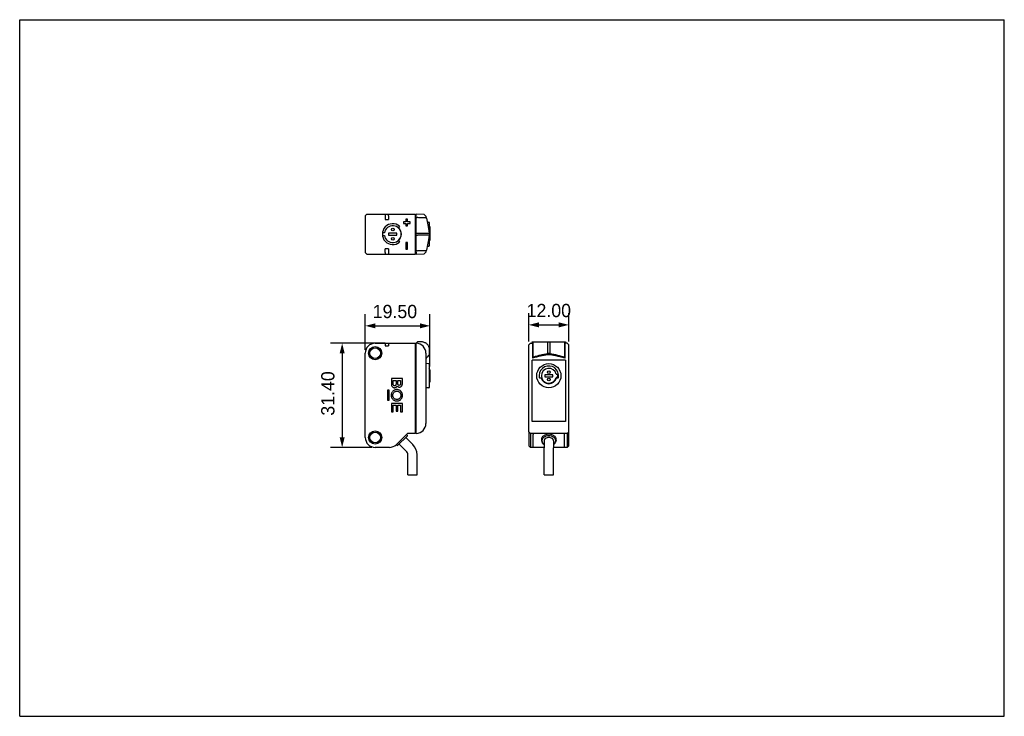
# Model space of a CAD drawing. Header units: millimetres. Extents: x 0 to 297, y 0 to 210.
import ezdxf

# ---------------------------------------------------------------- set-up
doc = ezdxf.new("R2010")
doc.units = ezdxf.units.MM
doc.header["$LTSCALE"] = 16.335
doc.header["$PDMODE"] = 3
doc.header["$PDSIZE"] = 0.3125
doc.layers.get('0').update_dxf_attribs({"linetype": 'CONTINUOUS'})
doc.layers.get('Defpoints').update_dxf_attribs({"linetype": 'CONTINUOUS'})
doc.layers.add('02___PRT_ALL_AXES', color=7, linetype='CONTINUOUS')
doc.layers.add('06___PRT_ALL_SURFS', color=7, linetype='CONTINUOUS')
doc.styles.get("Standard").update_dxf_attribs({"font": 'fzltxhjw.ttf'})
doc.dimstyles.new('DIMSTYLE_1', dxfattribs={"dimtxt": 4, "dimasz": 3, "dimexe": 3.5, "dimexo": 1, "dimgap": 1, "dimtad": 1, "dimzin": 0, "dimdsep": 46, "dimtxsty": 'Standard', "dimblk": '_FILLED', "dimblk1": '_FILLED', "dimblk2": '_FILLED', "dimcen": 0.09, "dimazin": 0, "dimtp": 0.01, "dimtm": 0.01, "dimtfac": 1, "dimtofl": 0, "dimtmove": 0, "dimatfit": 3, "dimldrblk": '_FILLED', "dimfxl": 1, "dimtolj": 1, "dimtzin": 0, "dimarcsym": 0})

# ---------------------------------------------------------------- blocks, each defined once
blk = doc.blocks.new('_FILLED')
at = {"color": 0, "linetype": 'ByBlock'}
blk.add_solid([(0, 0), (-1, 0.25), (-1, -0.25)], dxfattribs=at)
blk = doc.blocks.new('*D15')
at = {"color": 0, "linetype": 'Continuous', "lineweight": -2, "transparency": 16777216}
for p, q in [((104.24, 110.46), (104.24, 121.21)), ((123.74, 105.41), (123.74, 121.21)), ((107.24, 117.71), (120.74, 117.71))]:
    blk.add_line(p, q, dxfattribs=at)
at = {"layer": 'Defpoints', "color": 0, "linetype": 'Continuous', "transparency": 16777216}
for p in [(123.74, 117.71), (104.24, 109.46), (123.74, 104.41)]:
    blk.add_point(p, dxfattribs=at)
at = {"color": 0, "linetype": 'Continuous', "lineweight": -2, "transparency": 16777216, "xscale": 3, "yscale": 3, "zscale": 3, "rotation": 180}
blk.add_blockref('_FILLED', (104.24, 117.71), dxfattribs=at)
at = {"color": 0, "linetype": 'Continuous', "lineweight": -2, "transparency": 16777216, "xscale": 3, "yscale": 3, "zscale": 3}
blk.add_blockref('_FILLED', (123.74, 117.71), dxfattribs=at)
at = {"color": 0, "linetype": 'Continuous', "transparency": 16777216, "insert": (113.19, 124.04), "char_height": 4, "width": 14.0645, "attachment_point": 2, "line_spacing_factor": 0.9}
blk.add_mtext('\\A1;19.50', dxfattribs=at)
blk = doc.blocks.new('*D16')
at = {"color": 0, "linetype": 'Continuous', "lineweight": -2, "transparency": 16777216}
for p, q in [((110.28, 112.46), (93.77, 112.46)), ((97.27, 109.46), (97.27, 84.06)), ((106.24, 81.06), (93.77, 81.06))]:
    blk.add_line(p, q, dxfattribs=at)
at = {"layer": 'Defpoints', "color": 0, "linetype": 'Continuous', "transparency": 16777216}
for p in [(111.28, 112.46), (97.27, 81.06), (107.24, 81.06)]:
    blk.add_point(p, dxfattribs=at)
at = {"color": 0, "linetype": 'Continuous', "lineweight": -2, "transparency": 16777216, "xscale": 3, "yscale": 3, "zscale": 3}
for p, rotation in [((97.27, 112.46), 90), ((97.27, 81.06), 270)]:
    blk.add_blockref('_FILLED', p, dxfattribs=dict(at, rotation=rotation))
at = {"color": 0, "linetype": 'Continuous', "transparency": 16777216, "insert": (90.94, 97.32), "char_height": 4, "width": 14.0358, "attachment_point": 2, "rotation": 90, "line_spacing_factor": 0.9}
blk.add_mtext('\\A1;31.40', dxfattribs=at)
blk = doc.blocks.new('*D17')
at = {"color": 0, "linetype": 'Continuous', "lineweight": -2, "transparency": 16777216}
for p, q in [((153.61, 112.94), (153.61, 121.5)), ((165.61, 112.94), (165.61, 121.5)), ((156.61, 118), (162.61, 118))]:
    blk.add_line(p, q, dxfattribs=at)
at = {"layer": 'Defpoints', "color": 0, "linetype": 'Continuous', "transparency": 16777216}
for p in [(165.61, 118), (153.61, 111.94), (165.61, 111.94)]:
    blk.add_point(p, dxfattribs=at)
at = {"color": 0, "linetype": 'Continuous', "lineweight": -2, "transparency": 16777216, "xscale": 3, "yscale": 3, "zscale": 3, "rotation": 180}
blk.add_blockref('_FILLED', (153.61, 118), dxfattribs=at)
at = {"color": 0, "linetype": 'Continuous', "lineweight": -2, "transparency": 16777216, "xscale": 3, "yscale": 3, "zscale": 3}
blk.add_blockref('_FILLED', (165.61, 118), dxfattribs=at)
at = {"color": 0, "linetype": 'Continuous', "transparency": 16777216, "insert": (159.61, 124.33), "char_height": 4, "width": 14.0072, "attachment_point": 2, "line_spacing_factor": 0.9}
blk.add_mtext('\\A1;12.00', dxfattribs=at)

msp = doc.modelspace()

# ---------------------------------------------------------------- linework, layer by layer
at = {"color": 7, "linetype": 'Continuous'}
for p, q in [((0, 0), (0, 210)), ((0, 210), (297, 210)), ((297, 0), (297, 210)), ((104.738, 151.349), (104.238, 150.849)), ((104.238, 150.849), (104.238, 139.849)), ((104.738, 151.349), (119.438, 151.349)), ((110.222, 151.349), (110.196, 150.849)), ((110.196, 150.849), (110.196, 149.807)), ((110.196, 149.807), (111.28, 149.807)), ((111.28, 150.831), (111.253, 151.349)), ((111.28, 150.831), (111.28, 149.807)), ((116.488, 149.099), (115.738, 149.099)), ((115.738, 149.099), (115.738, 148.599)), ((115.738, 148.599), (116.488, 148.599)), ((116.988, 149.849), (116.488, 149.849)), ((116.488, 149.849), (116.488, 149.099)), ((116.488, 148.599), (116.488, 147.849)), ((116.988, 149.099), (116.988, 149.849)), ((117.738, 149.099), (116.988, 149.099)), ((116.988, 148.599), (117.738, 148.599)), ((116.988, 147.849), (116.988, 148.599)), ((117.738, 148.599), (117.738, 149.099)), ((119.438, 139.349), (119.438, 151.349)), ((119.438, 150.479), (119.638, 150.479)), ((122.038, 151.258), (119.638, 151.342)), ((119.638, 150.824), (119.638, 151.342)), ((119.643, 150.824), (119.638, 150.824)), ((119.64, 150.338), (119.638, 150.824)), ((119.638, 140.36), (119.638, 150.338)), ((119.64, 150.338), (119.643, 150.824)), ((119.643, 150.824), (119.643, 151.342)), ((119.776, 150.333), (119.905, 150.331)), ((122.538, 150.741), (122.038, 151.258)), ((122.643, 150.237), (122.493, 150.242)), ((122.538, 150.741), (122.538, 150.24)), ((122.538, 150.241), (122.56, 150.24)), ((122.56, 150.24), (122.612, 150.238)), ((122.612, 150.238), (122.675, 150.236)), ((122.643, 150.237), (122.672, 150.236)), ((122.675, 150.236), (122.672, 150.236)), ((122.675, 150.236), (122.675, 150.236)), ((123.001, 148.988), (123.44, 148.981)), ((123.538, 148.881), (123.538, 146.303)), ((110.029, 145.749), (109.464, 145.749)), ((111.288, 145.649), (111.288, 145.049)), ((113.788, 145.649), (111.288, 145.649)), ((113.788, 145.049), (113.788, 145.649)), ((114.565, 147.76), (114.285, 147.275)), ((114.565, 147.76), (114.285, 147.275)), ((116.488, 147.849), (116.988, 147.849)), ((119.638, 145.689), (119.955, 145.689)), ((119.955, 145.689), (120.941, 145.689)), ((120.941, 145.689), (123.662, 145.689)), ((123.662, 145.689), (123.388, 147.05)), ((123.538, 148.035), (123.544, 148.035)), ((123.538, 147.991), (123.544, 147.991)), ((123.738, 147.599), (123.544, 148.035)), ((123.544, 147.991), (123.544, 148.035)), ((123.662, 145.689), (123.662, 145.009)), ((123.738, 147.599), (123.738, 143.599)), ((109.464, 144.949), (110.029, 144.949)), ((111.288, 145.049), (113.788, 145.049)), ((114.285, 143.423), (114.565, 142.938)), ((114.285, 143.423), (114.565, 142.938)), ((116.988, 142.849), (116.488, 142.849)), ((116.488, 142.849), (116.488, 140.849)), ((116.988, 140.849), (116.988, 142.849)), ((119.638, 145.009), (119.955, 145.009)), ((120.941, 145.009), (119.955, 145.009)), ((123.662, 145.009), (120.941, 145.009)), ((123.076, 142.085), (123.388, 143.648)), ((123.388, 143.648), (123.662, 145.009)), ((123.538, 144.395), (123.538, 141.817)), ((123.538, 143.113), (123.544, 143.113)), ((123.738, 143.599), (123.544, 143.113)), ((104.238, 139.849), (104.738, 139.349)), ((111.28, 140.891), (110.196, 140.891)), ((110.196, 139.849), (110.196, 140.891)), ((110.196, 139.849), (110.222, 139.349)), ((111.28, 139.866), (111.253, 139.349)), ((111.28, 140.891), (111.28, 139.866)), ((116.488, 140.849), (116.988, 140.849)), ((119.438, 140.219), (119.638, 140.219)), ((119.638, 139.873), (119.641, 140.36)), ((119.638, 139.873), (119.643, 139.874)), ((119.638, 139.873), (119.638, 139.356)), ((119.643, 139.874), (119.641, 140.36)), ((119.643, 139.874), (119.643, 139.356)), ((119.776, 140.364), (119.757, 140.364)), ((119.776, 140.364), (119.757, 140.364)), ((119.905, 140.367), (119.776, 140.364)), ((122.538, 139.957), (122.038, 139.44)), ((122.538, 140.458), (122.538, 139.957)), ((122.675, 140.462), (122.567, 140.459)), ((122.635, 140.461), (122.612, 140.46)), ((122.651, 140.461), (122.635, 140.461)), ((122.661, 140.462), (122.672, 140.462)), ((122.666, 140.462), (122.676, 140.462)), ((122.675, 140.462), (122.675, 140.462)), ((122.687, 140.463), (122.686, 140.463)), ((122.695, 140.465), (122.706, 140.468)), ((122.77, 140.543), (122.771, 140.543)), ((122.771, 140.543), (123.076, 142.085)), ((123.002, 141.71), (123.44, 141.717)), ((104.738, 139.349), (119.438, 139.349)), ((119.638, 139.356), (122.038, 139.44)), ((120.023, 112.934), (119.957, 112.937)), ((120.313, 112.921), (120.023, 112.934)), ((120.381, 112.918), (120.313, 112.921)), ((120.941, 112.898), (120.381, 112.918)), ((159.269, 110.081), (159.27, 112.899)), ((159.27, 112.933), (159.949, 112.933)), ((159.27, 112.898), (159.27, 112.933)), ((159.949, 112.933), (159.949, 112.898)), ((159.949, 112.899), (159.949, 110.081)), ((107.238, 112.462), (119.438, 112.462)), ((110.196, 112.462), (110.238, 111.662)), ((110.238, 111.662), (111.238, 111.662)), ((111.28, 112.462), (111.238, 111.662)), ((119.438, 85.262), (119.438, 112.462)), ((119.438, 111.592), (119.638, 111.592)), ((119.638, 112.455), (119.643, 112.455)), ((119.638, 85.269), (119.638, 112.455)), ((123.662, 109.371), (123.662, 110.081)), ((154.109, 112.462), (153.609, 111.962)), ((153.609, 85.762), (153.609, 111.962)), ((154.109, 112.462), (154.62, 112.462)), ((159.269, 109.371), (159.27, 110.081)), ((159.949, 110.081), (159.95, 109.371)), ((165.109, 112.462), (164.599, 112.462)), ((165.609, 111.962), (165.109, 112.462)), ((165.609, 85.758), (165.609, 111.962)), ((104.238, 84.062), (104.238, 109.462)), ((122.538, 109.457), (122.538, 88.268)), ((123.657, 109.376), (123.662, 109.381)), ((123.657, 109.376), (123.662, 109.381)), ((154.609, 88.864), (154.609, 107.362)), ((164.609, 107.362), (154.609, 107.362)), ((154.719, 109.457), (154.718, 107.957)), ((159.95, 109.371), (159.269, 109.371)), ((159.899, 109.009), (159.32, 109.009)), ((164.501, 108.038), (164.5, 109.457)), ((164.609, 107.362), (164.609, 88.864)), ((123.44, 106.294), (122.538, 106.31)), ((123.538, 106.194), (123.538, 99.131)), ((123.538, 104.898), (123.544, 104.898)), ((123.738, 104.412), (123.544, 104.898)), ((123.738, 104.412), (123.738, 100.912)), ((115.433, 101.795), (112.112, 101.795)), ((112.112, 101.795), (112.112, 100.266)), ((112.639, 101.244), (113.524, 101.244)), ((112.639, 100.299), (112.639, 101.244)), ((113.524, 101.244), (113.524, 100.332)), ((114.049, 101.244), (114.909, 101.244)), ((114.049, 100.45), (114.049, 101.244)), ((114.909, 101.244), (114.909, 100.364)), ((115.433, 100.346), (115.433, 101.795)), ((156.662, 102.775), (156.699, 102.18)), ((156.897, 102.012), (157.299, 102.012)), ((158.359, 102.962), (158.359, 102.362)), ((160.859, 102.962), (158.359, 102.962)), ((158.359, 102.362), (160.859, 102.362)), ((160.859, 102.362), (160.859, 102.962)), ((161.803, 103.162), (162.263, 103.162)), ((162.263, 102.162), (161.803, 102.162)), ((161.92, 102.012), (162.322, 102.012)), ((111.464, 98.277), (110.987, 98.277)), ((110.987, 98.277), (110.987, 95.258)), ((111.464, 95.258), (111.464, 98.277)), ((123.44, 99.031), (122.538, 99.015)), ((123.538, 100.426), (123.544, 100.426)), ((123.738, 100.912), (123.544, 100.426)), ((110.987, 95.258), (111.464, 95.258)), ((115.433, 94.313), (112.112, 94.313)), ((112.112, 94.313), (112.112, 91.737)), ((112.637, 93.757), (113.524, 93.757)), ((112.637, 91.737), (112.637, 93.757)), ((113.524, 93.757), (113.524, 91.941)), ((114.048, 93.757), (114.908, 93.757)), ((114.048, 91.941), (114.048, 93.757)), ((114.908, 93.757), (114.908, 91.817)), ((115.434, 91.817), (115.433, 94.313)), ((112.112, 91.737), (112.637, 91.737)), ((113.524, 91.941), (114.048, 91.941)), ((114.908, 91.817), (115.434, 91.817)), ((119.438, 86.132), (119.638, 86.132)), ((164.609, 88.864), (154.609, 88.864)), ((116.706, 84.996), (116.94, 84.662)), ((119.438, 85.262), (116.954, 85.263)), ((119.643, 85.787), (119.638, 85.787)), ((119.643, 85.269), (119.638, 85.269)), ((119.643, 85.269), (119.643, 85.787)), ((154.14, 85.262), (154.11, 85.263)), ((165.11, 85.262), (154.14, 85.262)), ((154.841, 81.062), (154.908, 84.951)), ((154.909, 84.959), (154.908, 84.951)), ((164.381, 81.062), (164.313, 84.951)), ((165.602, 85.787), (165.609, 85.795)), ((165.603, 85.787), (165.602, 85.787)), ((111.51, 81.062), (107.238, 81.062)), ((113.868, 81.59), (113.519, 81.834)), ((116.594, 79.956), (115.887, 80.663)), ((118.574, 81.936), (117.866, 82.643)), ((158.206, 81.062), (154.841, 81.062)), ((154.845, 81.295), (154.849, 81.573)), ((158.211, 72.825), (158.211, 80.946)), ((164.381, 81.062), (161.006, 81.062)), ((161.011, 72.825), (161.011, 80.946)), ((117.062, 72.825), (117.062, 78.825)), ((119.862, 72.825), (119.862, 78.825)), ((117.062, 72.825), (119.862, 72.825)), ((158.211, 72.825), (161.011, 72.825)), ((0, 0), (297, 0))]:
    msp.add_line(p, q, dxfattribs=at)
for points in [[(122.675, 150.236), (122.675, 150.236), (122.675, 150.236), (122.676, 150.236), (122.676, 150.236), (122.675, 150.236), (122.672, 150.236)], [(122.771, 150.155), (122.768, 150.167), (122.752, 150.197), (122.73, 150.218), (122.709, 150.229), (122.696, 150.233), (122.691, 150.234), (122.688, 150.234), (122.687, 150.235), (122.686, 150.235)], [(123.388, 147.05), (123.076, 148.613), (122.771, 150.155)], [(122.675, 140.462), (122.676, 140.462), (122.676, 140.462), (122.675, 140.462), (122.675, 140.462)], [(122.687, 140.463), (122.688, 140.463), (122.69, 140.464), (122.695, 140.465)], [(122.706, 140.468), (122.726, 140.478), (122.749, 140.498), (122.767, 140.528), (122.771, 140.543)], [(119.955, 112.936), (119.701, 112.554), (119.638, 112.455)]]:
    msp.add_lwpolyline(points, dxfattribs=at)
for centre, radius in [((107.238, 109.462), 2), ((159.609, 102.662), 3.65), ((107.238, 84.062), 2)]:
    msp.add_circle(centre, radius, dxfattribs=at)
for centre, radius, start, end in [((122.672, 150.136), 0.1, 64.06887, 88.22566), ((123.438, 148.881), 0.1, 0, 89), ((112.538, 145.349), 3.15, 49.94443, 310.05557), ((112.538, 145.349), 3.15, 49.94443, 310.05557), ((112.538, 145.349), 3.1, 172.58633, 187.41367), ((112.538, 145.349), 2.541, 189.05632, 170.94368), ((112.538, 145.349), 2.6, 312.21253, 47.78747), ((112.538, 145.349), 2.6, 312.21253, 47.78747), ((119.918, 134.146), 6.22, 91.48485, 92.56275), ((121.472, 172.351), 31.912, 271.91492, 272.04843), ((122.672, 140.562), 0.1, 271.77913, 278.24679), ((123.438, 141.817), 0.1, 271, 0), ((107.238, 109.462), 3, 90, 180), ((119.538, 109.457), 3, 0, 88), ((126.717, 105.625), 4.665, 133.49919, 153.62581), ((123.162, 109.371), 0.5, 313.49919, 359.99972), ((213.913, 111.746), 59.212, 183.36739, 183.63885), ((92.811, 112.51), 71.73, 356.38488, 356.60898), ((123.438, 106.194), 0.1, 0, 89), ((159.609, 102.662), 2.95, 350.58197, 177.80808), ((159.609, 102.662), 2.25, 12.83959, 347.16041), ((156.897, 102.212), 0.2, 189.41803, 270), ((159.609, 102.662), 2.4, 195.71386, 344.28614), ((159.609, 102.662), 2.7, 349.32807, 10.67193), ((162.322, 102.212), 0.2, 270, 350.58197), ((123.438, 99.131), 0.1, 271, 0), ((119.538, 88.268), 3, 272, 0), ((107.238, 84.062), 3, 180, 270), ((115.462, 78.825), 4.4, 0, 45), ((115.462, 78.825), 1.6, 0, 45)]:
    msp.add_arc(centre, radius, start, end, dxfattribs=at)
for centre, ratio, start_param, end_param in [((155.409, 84.947), 0.706676, 8.3229261, 9.3898906), ((163.813, 84.947), 0.7070529, 6.2955263, 7.3844033)]:
    msp.add_ellipse(centre, major_axis=(0.5, 0), ratio=ratio, start_param=start_param, end_param=end_param, dxfattribs=at)
for points in [[(119.64, 150.338), (119.685, 150.336), (119.731, 150.335), (119.776, 150.333)], [(154.628, 112.833), (154.626, 112.707), (154.624, 112.581), (154.62, 112.455)], [(164.599, 112.455), (164.595, 112.581), (164.593, 112.707), (164.591, 112.833)], [(113.858, 99.548), (113.906, 99.485), (114.016, 99.379), (114.215, 99.275), (114.449, 99.225), (114.708, 99.236), (114.938, 99.314), (115.152, 99.48), (115.296, 99.687), (115.403, 99.964), (115.433, 100.209), (115.433, 100.346)]]:
    msp.add_open_spline(points, degree=3, dxfattribs=at)
for points, knots in [([(122.493, 150.242), (122.193, 150.252), (121.766, 150.267), (121.2, 150.287), (120.787, 150.301), (120.351, 150.317), (120.055, 150.327), (119.905, 150.331)], [0, 0, 0, 0, 0.3482597, 0.4948006, 0.6565939, 0.826534, 1, 1, 1, 1]), ([(119.905, 140.367), (120.069, 140.371), (120.393, 140.383), (120.867, 140.399), (121.309, 140.415), (121.872, 140.434), (122.285, 140.449), (122.567, 140.459)], [0, 0, 0, 0, 0.1847452, 0.3649395, 0.5341465, 0.6829987, 1, 1, 1, 1]), ([(123.662, 110.081), (123.661, 110.176), (123.656, 110.407), (123.616, 110.769), (123.528, 111.165), (123.385, 111.544), (123.182, 111.895), (122.917, 112.202), (122.597, 112.453), (122.24, 112.643), (121.856, 112.776), (121.459, 112.858), (121.152, 112.889), (120.979, 112.897), (120.941, 112.899)], [0, 0, 0, 0, 0.0638412, 0.1548841, 0.2459269, 0.3369698, 0.4280127, 0.5190555, 0.6100984, 0.7011413, 0.7921842, 0.883227, 0.9742699, 1, 1, 1, 1]), ([(154.628, 112.833), (154.628, 112.845), (154.633, 112.869), (154.654, 112.901), (154.687, 112.924), (154.715, 112.93), (154.729, 112.93)], [0, 0, 0, 0, 0.2285367, 0.4683404, 0.7262995, 1, 1, 1, 1]), ([(154.729, 112.93), (155.479, 112.935), (156.992, 112.939), (158.506, 112.936), (159.27, 112.933)], [0, 0, 0, 0, 0.4954454, 1, 1, 1, 1]), ([(154.729, 112.93), (154.734, 112.916), (154.743, 112.875), (154.753, 112.791), (154.762, 112.662), (154.77, 112.482), (154.777, 112.251), (154.785, 111.857), (154.792, 111.294), (154.798, 110.571), (154.801, 109.812), (154.804, 109.041), (154.803, 108.526), (154.803, 108.268)], [0, 0, 0, 0, 0.0094112, 0.0269981, 0.0542695, 0.0927246, 0.1426992, 0.2030911, 0.3460152, 0.5044019, 0.6684599, 0.8341396, 1, 1, 1, 1]), ([(159.949, 112.933), (160.714, 112.936), (162.228, 112.939), (163.741, 112.935), (164.49, 112.93)], [0, 0, 0, 0, 0.5051665, 1, 1, 1, 1]), ([(164.416, 108.268), (164.416, 108.526), (164.415, 109.041), (164.418, 109.812), (164.421, 110.571), (164.427, 111.294), (164.434, 111.857), (164.442, 112.251), (164.449, 112.482), (164.457, 112.662), (164.466, 112.791), (164.476, 112.875), (164.485, 112.916), (164.49, 112.93)], [0, 0, 0, 0, 0.1658586, 0.3315364, 0.4955955, 0.6539923, 0.7969073, 0.8572931, 0.9072676, 0.945725, 0.9730002, 0.990588, 1, 1, 1, 1]), ([(164.49, 112.93), (164.504, 112.93), (164.532, 112.924), (164.565, 112.901), (164.586, 112.869), (164.591, 112.845), (164.591, 112.833)], [0, 0, 0, 0, 0.2737046, 0.53166, 0.7714614, 1, 1, 1, 1]), ([(154.62, 112.455), (154.623, 112.453), (154.626, 112.445), (154.631, 112.429), (154.636, 112.407), (154.641, 112.378), (154.645, 112.342), (154.652, 112.281), (154.66, 112.189), (154.668, 112.06), (154.676, 111.907), (154.684, 111.731), (154.691, 111.534), (154.698, 111.318), (154.705, 110.998), (154.713, 110.567), (154.718, 110.022), (154.719, 109.648), (154.719, 109.457)], [0, 0, 0, 0, 0.003267, 0.0086427, 0.0162206, 0.026021, 0.0380379, 0.0522488, 0.0871388, 0.1303936, 0.1816262, 0.2403711, 0.3060918, 0.3781868, 0.4559954, 0.6258503, 0.8094304, 1, 1, 1, 1]), ([(164.5, 109.457), (164.5, 109.648), (164.501, 110.022), (164.506, 110.567), (164.514, 110.998), (164.521, 111.318), (164.528, 111.534), (164.535, 111.731), (164.543, 111.907), (164.551, 112.06), (164.559, 112.189), (164.567, 112.281), (164.574, 112.342), (164.578, 112.378), (164.583, 112.407), (164.588, 112.429), (164.593, 112.445), (164.596, 112.453), (164.599, 112.455)], [0, 0, 0, 0, 0.1905244, 0.3740904, 0.5439749, 0.6218069, 0.6939277, 0.7596654, 0.8184235, 0.8696551, 0.9129072, 0.9477819, 0.9619884, 0.9739991, 0.9837916, 0.9913637, 0.9967354, 1, 1, 1, 1]), ([(159.32, 109.009), (158.561, 108.877), (157.05, 108.585), (155.556, 108.21), (154.718, 107.957)], [0, 0, 0, 0, 0.5002704, 1, 1, 1, 1]), ([(154.803, 108.268), (155.168, 108.388), (155.903, 108.61), (157.389, 108.997), (158.516, 109.237), (159.269, 109.381)], [0, 0, 0, 0, 0.2502193, 0.5002796, 1, 1, 1, 1]), ([(164.399, 107.988), (164.03, 108.099), (163.288, 108.304), (161.79, 108.659), (160.657, 108.877), (159.899, 109.009)], [0, 0, 0, 0, 0.2501655, 0.5002136, 1, 1, 1, 1]), ([(159.95, 109.381), (160.703, 109.237), (162.205, 108.917), (163.686, 108.509), (164.416, 108.268)], [0, 0, 0, 0, 0.499568, 1, 1, 1, 1]), ([(164.399, 107.988), (164.411, 107.988), (164.435, 107.991), (164.472, 108.002), (164.498, 108.023), (164.501, 108.038)], [0, 0, 0, 0, 0.3193067, 0.606569, 1, 1, 1, 1]), ([(115.487, 96.767), (115.487, 96.883), (115.464, 97.111), (115.33, 97.54), (115.076, 97.917), (114.736, 98.197), (114.442, 98.357), (114.117, 98.458), (113.773, 98.493), (113.429, 98.458), (113.104, 98.357), (112.81, 98.197), (112.554, 97.986), (112.343, 97.73), (112.183, 97.436), (112.082, 97.111), (112.059, 96.883), (112.059, 96.767)], [0, 0, 0, 0, 0.0645509, 0.1272334, 0.2495898, 0.310834, 0.3725001, 0.4351644, 0.4996879, 0.564222, 0.6268963, 0.6885709, 0.7498219, 0.8110741, 0.872753, 0.9354365, 1, 1, 1, 1]), ([(112.112, 100.266), (112.112, 100.097), (112.146, 99.786), (112.311, 99.438), (112.504, 99.245), (112.672, 99.141), (112.831, 99.09), (112.967, 99.069), (113.087, 99.063), (113.218, 99.072), (113.391, 99.111), (113.577, 99.2), (113.747, 99.358), (113.827, 99.484), (113.858, 99.548)], [0, 0, 0, 0, 0.1868695, 0.3438612, 0.4162604, 0.4878118, 0.5615102, 0.6001538, 0.6404205, 0.6948822, 0.7451285, 0.8366727, 0.9210323, 1, 1, 1, 1]), ([(113.088, 99.626), (113.023, 99.626), (112.89, 99.655), (112.738, 99.807), (112.653, 100.032), (112.639, 100.204), (112.639, 100.299)], [0, 0, 0, 0, 0.2154877, 0.4302704, 0.6845548, 1, 1, 1, 1]), ([(113.524, 100.332), (113.524, 100.228), (113.513, 100.045), (113.44, 99.806), (113.287, 99.65), (113.153, 99.626), (113.088, 99.626)], [0, 0, 0, 0, 0.3342515, 0.5860247, 0.7888977, 1, 1, 1, 1]), ([(114.498, 99.768), (114.421, 99.768), (114.27, 99.789), (114.111, 99.957), (114.055, 100.188), (114.049, 100.357), (114.049, 100.45)], [0, 0, 0, 0, 0.2497333, 0.4585816, 0.7001496, 1, 1, 1, 1]), ([(114.909, 100.364), (114.909, 100.281), (114.895, 100.129), (114.817, 99.929), (114.679, 99.795), (114.558, 99.768), (114.498, 99.768)], [0, 0, 0, 0, 0.309659, 0.5629235, 0.7802235, 1, 1, 1, 1]), ([(112.059, 96.767), (112.059, 96.651), (112.082, 96.423), (112.183, 96.098), (112.343, 95.804), (112.554, 95.548), (112.81, 95.337), (113.104, 95.177), (113.429, 95.076), (113.773, 95.042), (114.117, 95.076), (114.442, 95.177), (114.736, 95.337), (115.076, 95.618), (115.331, 95.994), (115.464, 96.423), (115.487, 96.651), (115.487, 96.767)], [0, 0, 0, 0, 0.0645492, 0.1272381, 0.1889186, 0.25017, 0.3114193, 0.3730923, 0.4357658, 0.5002998, 0.5648231, 0.6274866, 0.6891511, 0.7503936, 0.8727507, 0.9354386, 1, 1, 1, 1]), ([(112.536, 96.767), (112.536, 96.851), (112.552, 97.016), (112.649, 97.327), (112.877, 97.666), (113.216, 97.894), (113.526, 97.99), (113.775, 98.015), (114.024, 97.99), (114.335, 97.894), (114.674, 97.666), (114.902, 97.327), (114.998, 97.016), (115.015, 96.851), (115.015, 96.767)], [0, 0, 0, 0, 0.0647126, 0.1275043, 0.249981, 0.3724715, 0.4352824, 0.5000233, 0.5647311, 0.6275182, 0.749984, 0.8724545, 0.9352462, 1, 1, 1, 1]), ([(115.015, 96.767), (115.015, 96.683), (114.998, 96.518), (114.902, 96.208), (114.674, 95.869), (114.335, 95.641), (114.024, 95.544), (113.775, 95.519), (113.526, 95.544), (113.216, 95.641), (112.877, 95.869), (112.649, 96.208), (112.552, 96.518), (112.536, 96.683), (112.536, 96.767)], [0, 0, 0, 0, 0.0646844, 0.1274866, 0.2499697, 0.3724399, 0.4352275, 0.4999353, 0.5646763, 0.6274877, 0.7499826, 0.8724719, 0.9352741, 1, 1, 1, 1]), ([(159.606, 85.007), (159.285, 85.007), (158.808, 84.936), (158.24, 84.695), (157.883, 84.457), (157.606, 84.168), (157.422, 83.839), (157.345, 83.487), (157.368, 83.252), (157.396, 83.14)], [0, 0, 0, 0, 0.2910265, 0.4288051, 0.557971, 0.6777333, 0.7890872, 0.8950079, 1, 1, 1, 1]), ([(161.817, 83.14), (161.845, 83.252), (161.868, 83.487), (161.791, 83.839), (161.607, 84.168), (161.33, 84.457), (160.973, 84.695), (160.405, 84.936), (159.927, 85.007), (159.606, 85.007)], [0, 0, 0, 0, 0.104987, 0.210904, 0.3222573, 0.4420222, 0.5711927, 0.7089755, 1, 1, 1, 1])]:
    msp.add_open_spline(points, degree=3, knots=knots, dxfattribs=at)
at = {"layer": '02___PRT_ALL_AXES', "color": 7, "linetype": 'Continuous'}
for centre, radius in [((112.538, 146.749), 0.4), ((112.538, 143.949), 0.4), ((107.238, 109.462), 1.6), ((159.609, 103.762), 0.4), ((159.609, 101.562), 0.4), ((107.238, 84.062), 1.6)]:
    msp.add_circle(centre, radius, dxfattribs=at)
at = {"layer": '06___PRT_ALL_SURFS', "color": 7, "linetype": 'Continuous'}
for p, q in [((116.954, 85.262), (113.632, 81.941)), ((116.929, 84.534), (113.996, 81.601)), ((116.452, 84.057), (117.866, 82.643)), ((153.609, 85.762), (154.11, 85.262)), ((153.609, 85.762), (153.609, 81.562)), ((154.11, 85.262), (154.109, 81.062)), ((165.11, 85.262), (165.109, 81.062)), ((165.11, 85.262), (165.609, 85.758)), ((165.609, 81.562), (165.609, 85.758)), ((114.472, 82.077), (115.887, 80.663)), ((154.11, 81.062), (153.61, 81.562)), ((154.889, 81.062), (154.11, 81.062)), ((157.396, 83.14), (157.468, 82.855)), ((158.206, 83.067), (158.206, 80.946)), ((161.006, 83.067), (161.006, 80.946)), ((161.817, 83.14), (161.744, 82.855)), ((165.109, 81.062), (164.33, 81.062)), ((165.109, 81.062), (165.609, 81.562))]:
    msp.add_line(p, q, dxfattribs=at)
for centre, radius, start, end in [((116.858, 84.604), 0.1, 315, 35), ((111.51, 84.062), 3, 270, 314.99998), ((113.925, 81.672), 0.1, 235, 315), ((158.621, 83.076), 1.088, 190.94732, 197.92827), ((160.592, 83.076), 1.088, 342.07195, 349.05267)]:
    msp.add_arc(centre, radius, start, end, dxfattribs=at)
for points, knots in [([(159.606, 84.534), (159.317, 84.534), (158.886, 84.471), (158.37, 84.258), (158.043, 84.048), (157.785, 83.791), (157.608, 83.5), (157.523, 83.185), (157.532, 82.971), (157.552, 82.869)], [0, 0, 0, 0, 0.2901636, 0.4278712, 0.5573174, 0.6776168, 0.7895174, 0.8956058, 1, 1, 1, 1]), ([(159.606, 84.057), (159.426, 84.057), (159.077, 84.01), (158.682, 83.832), (158.44, 83.627), (158.308, 83.454), (158.225, 83.265), (158.206, 83.132), (158.206, 83.067)], [0, 0, 0, 0, 0.2870489, 0.5535683, 0.675502, 0.7893311, 0.896544, 1, 1, 1, 1]), ([(161.661, 82.869), (161.681, 82.971), (161.69, 83.185), (161.605, 83.5), (161.428, 83.791), (161.17, 84.048), (160.843, 84.258), (160.327, 84.471), (159.896, 84.534), (159.606, 84.534)], [0, 0, 0, 0, 0.1043942, 0.2104826, 0.3223832, 0.4426826, 0.5721288, 0.7098364, 1, 1, 1, 1]), ([(161.006, 83.067), (161.006, 83.132), (160.988, 83.265), (160.905, 83.454), (160.773, 83.627), (160.531, 83.832), (160.136, 84.01), (159.787, 84.057), (159.606, 84.057)], [0, 0, 0, 0, 0.103456, 0.2106689, 0.324498, 0.4464317, 0.7129511, 1, 1, 1, 1]), ([(157.468, 82.855), (157.491, 82.764), (157.561, 82.584), (157.783, 82.248), (158.026, 82.048), (158.206, 81.939)], [0, 0, 0, 0, 0.2336046, 0.4768476, 1, 1, 1, 1]), ([(157.585, 82.741), (157.633, 82.593), (157.801, 82.301), (158.055, 82.085), (158.199, 81.991)], [0, 0, 0, 0, 0.4745665, 1, 1, 1, 1]), ([(161.007, 81.939), (161.186, 82.048), (161.43, 82.248), (161.652, 82.584), (161.721, 82.764), (161.744, 82.855)], [0, 0, 0, 0, 0.523153, 0.7663959, 1, 1, 1, 1]), ([(161.014, 81.991), (161.158, 82.085), (161.412, 82.301), (161.58, 82.593), (161.628, 82.741)], [0, 0, 0, 0, 0.5254336, 1, 1, 1, 1])]:
    msp.add_open_spline(points, degree=3, knots=knots, dxfattribs=at)

# ---------------------------------------------------------------- dimensions: what is measured, and where the dimension line sits
at = {"color": 2, "linetype": 'Continuous'}
for base, p1, p2, picture, middle in [((123.738, 117.711), (104.238, 109.462), (123.738, 104.412), '*D15', (113.191, 117.711)), ((165.609, 118), (153.609, 111.945), (165.609, 111.945), '*D17', (159.609, 118))]:
    dim = msp.add_linear_dim(base=base, p1=p1, p2=p2, dimstyle='DIMSTYLE_1', dxfattribs=at)
    dim.commit()
    dim.dimension.update_dxf_attribs({"geometry": picture, "text_midpoint": middle, "dimtype": 160})
dim = msp.add_linear_dim(base=(97.269, 81.062), p1=(111.28, 112.462), p2=(107.238, 81.062), angle=270, dimstyle='DIMSTYLE_1', dxfattribs=at)
dim.commit()
dim.dimension.update_dxf_attribs({"geometry": '*D16', "text_midpoint": (97.269, 97.321), "dimtype": 160})

doc.saveas('drawing.dxf')
